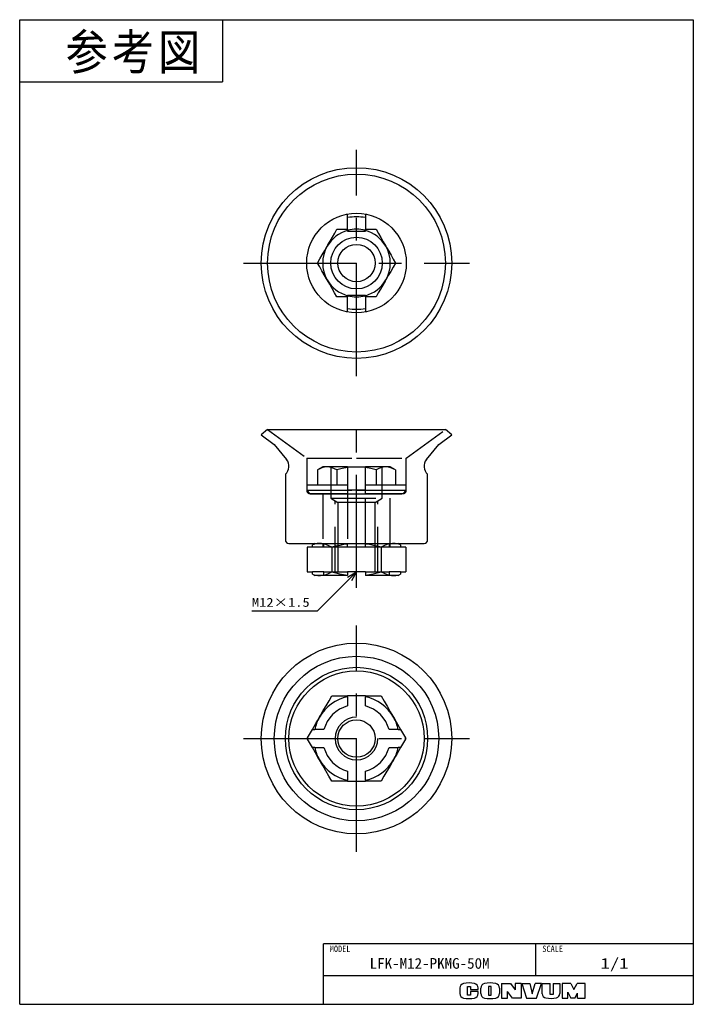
# Model space of a CAD drawing. Extents: x 0 to 189, y 0 to 277.
import ezdxf

# ---------------------------------------------------------------- set-up
doc = ezdxf.new("R2010")
doc.units = 0
doc.linetypes.add('CENTER', pattern=[50.8, 31.75, -6.35, 6.35, -6.35])
doc.linetypes.add('DASHED', pattern=[19.05, 12.7, -6.35])
doc.layers.get('0').update_dxf_attribs({"linetype": 'CONTINUOUS'})
doc.styles.add('MX_NOTE_STANDARD', font='txt.sh', dxfattribs={"bigfont": 'extfont'})
doc.dimstyles.new('MXDIMSTYLE', dxfattribs={"dimtxt": 2.5, "dimasz": 2.5, "dimexe": 1, "dimexo": 1, "dimgap": 1, "dimtad": 1, "dimdsep": 46, "dimtxsty": 'MX_NOTE_STANDARD', "dimblk1": 'OPEN30', "dimblk2": 'OPEN30', "dimsah": 1, "dimcen": 2.5, "dimadec": 0, "dimazin": 0, "dimtfac": 1, "dimtmove": 0, "dimatfit": 3, "dimldrblk": 'OPEN30', "dimfxl": 1, "dimtzin": 0, "dimarcsym": 0})

# ---------------------------------------------------------------- blocks, each defined once
blk = doc.blocks.new('_OPEN30')
at = {"color": 0, "linetype": 'ByBlock', "lineweight": -2}
for p, q in [((-1, 0.267949), (0, 0)), ((0, 0), (-1, -0.267949)), ((0, 0), (-1, 0))]:
    blk.add_line(p, q, dxfattribs=at)

msp = doc.modelspace()

# ---------------------------------------------------------------- linework, layer by layer
at = {"color": 150, "linetype": 'Continuous'}
for p, q in [((0, 0), (0, 276.624973)), ((0, 276.624973), (189.357336, 276.624973)), ((57, 276.624973), (57, 259.124973)), ((189.357336, 276.624973), (189.357336, 0)), ((0, 259.124973), (57, 259.124973)), ((0, 0), (189.357336, 0))]:
    msp.add_line(p, q, dxfattribs=at)
at = {"color": 1, "linetype": 'CENTER'}
for p, q in [((94.678668, 176.462168), (94.678668, 240.042168)), ((62.888668, 208.252168), (126.468668, 208.252168)), ((94.678668, 116.973959), (94.678668, 166.462168)), ((94.678668, 42.882168), (94.678668, 106.462168)), ((62.888668, 74.672168), (126.468668, 74.672168))]:
    msp.add_line(p, q, dxfattribs=at)
at = {"color": 7, "linetype": 'Continuous'}
for p, q in [((92.178668, 217.752168), (92.178668, 222.027145)), ((97.178668, 222.027145), (97.178668, 217.752168)), ((92.178668, 217.752168), (92.178668, 217.417319)), ((92.178668, 217.252168), (92.178668, 217.417319)), ((92.178668, 217.252168), (97.178668, 217.252168)), ((97.178668, 217.417319), (97.178668, 217.752168)), ((97.178668, 217.252168), (97.178668, 217.417319)), ((92.178668, 199.252168), (92.178668, 199.087017)), ((92.178668, 199.252168), (97.178668, 199.252168)), ((97.178668, 199.252168), (97.178668, 199.087017)), ((92.178668, 199.087017), (92.178668, 198.752168)), ((92.178668, 194.477191), (92.178668, 198.752168)), ((97.178668, 198.752168), (97.178668, 199.087017)), ((97.178668, 198.752168), (97.178668, 194.477191)), ((69.678668, 161.462168), (67.888668, 159.962168)), ((69.678668, 161.462168), (94.678668, 161.462168)), ((94.678668, 161.462168), (119.678668, 161.462168)), ((121.468668, 159.962168), (119.678668, 161.462168)), ((67.888668, 159.962168), (71.568668, 157.288491)), ((117.788668, 157.288491), (121.468668, 159.962168)), ((71.568668, 157.288491), (75.009789, 153.040521)), ((114.347548, 153.040521), (117.788668, 157.288491)), ((74.678668, 148.9161), (74.678668, 130.462168)), ((114.678668, 130.462168), (114.678668, 148.9161)), ((75.678668, 129.462168), (94.678668, 129.462168)), ((80.948354, 128.462168), (80.822262, 128.390371)), ((80.946617, 128.462168), (80.822262, 128.390371)), ((80.822262, 128.390371), (80.822262, 121.533965)), ((80.946617, 128.462168), (80.948354, 128.462168)), ((82.265637, 128.462168), (80.948354, 128.462168)), ((82.941974, 129.462168), (82.265637, 129.0798)), ((82.265637, 128.462168), (82.265637, 129.0798)), ((87.750465, 128.390371), (87.750465, 121.533965)), ((92.178668, 129.313413), (92.178668, 129.462168)), ((92.178668, 128.462168), (92.178668, 129.313413)), ((97.178668, 128.462168), (92.178668, 128.462168)), ((94.678668, 129.462168), (113.678668, 129.462168)), ((97.178668, 129.462168), (97.178668, 129.313413)), ((97.178668, 128.462168), (97.178668, 129.313413)), ((101.606871, 128.390371), (101.606871, 121.533965)), ((107.091699, 129.0798), (106.415363, 129.462168)), ((107.091699, 129.0798), (107.091699, 128.462168)), ((108.408982, 128.462168), (107.091699, 128.462168)), ((108.408982, 128.462168), (108.410719, 128.462168)), ((108.535075, 128.390371), (108.408982, 128.462168)), ((108.535075, 128.390371), (108.410719, 128.462168)), ((108.535075, 128.390371), (108.535075, 121.533965)), ((80.822262, 121.533965), (80.948354, 121.462168)), ((80.822262, 121.533965), (80.946617, 121.462168)), ((80.948354, 121.462168), (80.946617, 121.462168)), ((80.948354, 121.462168), (82.265637, 121.462168)), ((82.265637, 120.844535), (82.265637, 121.462168)), ((82.265637, 120.844535), (82.941974, 120.462168)), ((84.286363, 120.462168), (82.941974, 120.462168)), ((92.178668, 120.462168), (84.286363, 120.462168)), ((92.178668, 121.462168), (92.178668, 120.610923)), ((97.178668, 121.462168), (92.178668, 121.462168)), ((92.178668, 120.462168), (92.178668, 120.610923)), ((97.178668, 121.462168), (97.178668, 120.610923)), ((97.178668, 120.610923), (97.178668, 120.462168)), ((105.070973, 120.462168), (97.178668, 120.462168)), ((106.415363, 120.462168), (105.070973, 120.462168)), ((106.415363, 120.462168), (107.091699, 120.844535)), ((107.091699, 121.462168), (107.091699, 120.844535)), ((107.091699, 121.462168), (108.408982, 121.462168)), ((108.408982, 121.462168), (108.535075, 121.533965)), ((108.410719, 121.462168), (108.408982, 121.462168)), ((108.410719, 121.462168), (108.535075, 121.533965)), ((97.178668, 86.672168), (92.178668, 86.672168)), ((92.178668, 86.408862), (92.178668, 86.672168)), ((92.178668, 86.408862), (92.178668, 83.837319)), ((97.178668, 86.672168), (97.178668, 86.408862)), ((97.178668, 83.837319), (97.178668, 86.408862)), ((80.822262, 74.672168), (80.948354, 74.890567)), ((80.948354, 74.890567), (82.265637, 77.172168)), ((82.265637, 77.172168), (82.941974, 77.172168)), ((85.513517, 77.172168), (82.941974, 77.172168)), ((106.415363, 77.172168), (103.84382, 77.172168)), ((106.415363, 77.172168), (107.091699, 77.172168)), ((107.091699, 77.172168), (108.408982, 74.890567)), ((108.408982, 74.890567), (108.535075, 74.672168)), ((80.948354, 74.453769), (80.822262, 74.672168)), ((82.265637, 72.172168), (80.948354, 74.453769)), ((82.941974, 72.172168), (82.265637, 72.172168)), ((82.941974, 72.172168), (85.513517, 72.172168)), ((103.84382, 72.172168), (106.415363, 72.172168)), ((107.091699, 72.172168), (106.415363, 72.172168)), ((108.408982, 74.453769), (107.091699, 72.172168)), ((108.535075, 74.672168), (108.408982, 74.453769)), ((92.178668, 65.507017), (92.178668, 62.935473)), ((97.178668, 62.935473), (97.178668, 65.507017)), ((92.178668, 62.672168), (92.178668, 62.935473)), ((92.178668, 62.672168), (97.178668, 62.672168)), ((97.178668, 62.935473), (97.178668, 62.672168))]:
    msp.add_line(p, q, dxfattribs=at)
at = {"color": 7, "linetype": 'DASHED'}
for p, q in [((69.678668, 161.462168), (80.678668, 153.4702)), ((108.678668, 153.4702), (119.678668, 161.462168)), ((80.678668, 153.4702), (94.678668, 153.4702)), ((80.678668, 153.4702), (80.678668, 144.462168)), ((94.678668, 153.4702), (108.678668, 153.4702)), ((108.678668, 144.462168), (108.678668, 153.4702)), ((85.178668, 150.962168), (83.709013, 150.113662)), ((83.709013, 150.113662), (83.709013, 145.962168)), ((86.451427, 150.962168), (85.178668, 150.962168)), ((92.178668, 150.962168), (86.451427, 150.962168)), ((87.428668, 150.962168), (87.428668, 142.162168)), ((89.193841, 150.113662), (89.193841, 145.962168)), ((92.178668, 150.962168), (92.178668, 150.775429)), ((92.178668, 150.962168), (97.178668, 150.962168)), ((92.178668, 150.775429), (92.178668, 145.962168)), ((102.90591, 150.962168), (97.178668, 150.962168)), ((97.178668, 150.775429), (97.178668, 150.962168)), ((97.178668, 145.962168), (97.178668, 150.775429)), ((100.163496, 150.113662), (100.163496, 145.962168)), ((101.928668, 142.162168), (101.928668, 150.962168)), ((104.178668, 150.962168), (102.90591, 150.962168)), ((105.648323, 150.113662), (104.178668, 150.962168)), ((105.648323, 150.113662), (105.648323, 145.962168)), ((80.678668, 145.962168), (80.678668, 144.462168)), ((80.678668, 145.962168), (92.178668, 145.962168)), ((80.678668, 144.462168), (81.678668, 143.462168)), ((80.678668, 144.462168), (92.178668, 144.462168)), ((80.678668, 144.462168), (94.678668, 144.462168)), ((92.178668, 145.962168), (92.178668, 144.462168)), ((92.178668, 144.462168), (92.178668, 143.462168)), ((94.678668, 144.462168), (92.178668, 144.462168)), ((94.678668, 144.462168), (108.678668, 144.462168)), ((97.178668, 144.462168), (94.678668, 144.462168)), ((97.178668, 145.962168), (108.678668, 145.962168)), ((97.178668, 144.462168), (97.178668, 145.962168)), ((97.178668, 144.462168), (108.678668, 144.462168)), ((97.178668, 143.462168), (97.178668, 144.462168)), ((107.678668, 143.462168), (108.678668, 144.462168)), ((108.678668, 144.462168), (108.678668, 145.962168)), ((92.178668, 143.462168), (81.678668, 143.462168)), ((81.678668, 143.462168), (94.678668, 143.462168)), ((85.178668, 143.462168), (85.178668, 129.462168)), ((85.228668, 143.462168), (85.228668, 129.462168)), ((87.428668, 142.162168), (89.428668, 140.960447)), ((87.428668, 142.162168), (101.928668, 142.162168)), ((92.178668, 143.462168), (92.178668, 129.478578)), ((94.678668, 143.462168), (107.678668, 143.462168)), ((107.678668, 143.462168), (97.178668, 143.462168)), ((97.178668, 129.478578), (97.178668, 143.462168)), ((99.928668, 140.960447), (101.928668, 142.162168)), ((104.128668, 129.462168), (104.128668, 143.462168)), ((104.178668, 129.462168), (104.178668, 143.462168)), ((89.428668, 140.960447), (89.428668, 128.462168)), ((94.678668, 140.960447), (89.428668, 140.960447)), ((99.928668, 140.960447), (94.678668, 140.960447)), ((99.928668, 128.462168), (99.928668, 140.960447)), ((85.513517, 128.462168), (82.265637, 128.462168)), ((85.228668, 129.462168), (85.228668, 128.462168)), ((85.513517, 128.462168), (85.513517, 129.462168)), ((92.178668, 128.462168), (85.513517, 128.462168)), ((89.428668, 128.462168), (89.428668, 121.462168)), ((103.84382, 128.462168), (97.178668, 128.462168)), ((99.928668, 121.462168), (99.928668, 128.462168)), ((103.84382, 129.462168), (103.84382, 128.462168)), ((107.091699, 128.462168), (103.84382, 128.462168)), ((104.128668, 128.462168), (104.128668, 129.462168)), ((85.513517, 121.462168), (82.265637, 121.462168)), ((85.513517, 120.462168), (85.513517, 121.462168)), ((85.513517, 121.462168), (92.178668, 121.462168)), ((97.178668, 121.462168), (103.84382, 121.462168)), ((107.091699, 121.462168), (103.84382, 121.462168)), ((103.84382, 121.462168), (103.84382, 120.462168))]:
    msp.add_line(p, q, dxfattribs=at)
at = {"color": 20, "linetype": 'DASHED'}
for p, q in [((88.678668, 121.462168), (88.678668, 141.411092)), ((100.678668, 121.462168), (100.678668, 141.411092))]:
    msp.add_line(p, q, dxfattribs=at)
at = {"color": 255, "linetype": 'Continuous'}
for p, q in [((189.357336, 17), (85.357336, 17)), ((85.357336, 0), (85.357336, 17)), ((145.106338, 8), (145.106338, 17)), ((189.357336, 8), (85.357336, 8))]:
    msp.add_line(p, q, dxfattribs=at)
at = {"color": 220, "linetype": 'Continuous'}
for p, q in [((135.457336, 5.891946), (135.457336, 1.711946)), ((135.457336, 5.891946), (137.957336, 5.891946)), ((137.957336, 5.891946), (139.257336, 4.080613)), ((140.957336, 5.891946), (139.257336, 5.891946)), ((139.257336, 5.891946), (139.257336, 4.080613)), ((140.957336, 5.891946), (140.957336, 1.711946)), ((141.137336, 5.891946), (142.507336, 1.711946)), ((141.137336, 5.891946), (143.387336, 5.891946)), ((143.387336, 5.891946), (144.057336, 2.911946)), ((144.057336, 2.911946), (144.857336, 5.891946)), ((146.657336, 5.891946), (144.857336, 5.891946)), ((145.257336, 1.711946), (146.657336, 5.891946)), ((146.907336, 2.962978), (146.907336, 5.891946)), ((146.907336, 5.891946), (149.157336, 5.891946)), ((149.157336, 2.711946), (149.157336, 5.891946)), ((149.937336, 5.891946), (151.807336, 5.891946)), ((149.937336, 5.891946), (149.937336, 2.711946)), ((151.807336, 5.891946), (151.807336, 3.011886)), ((152.487336, 5.891946), (152.487336, 1.711946)), ((154.957336, 5.891946), (152.487336, 5.891946)), ((154.957336, 5.891946), (155.777336, 4.191946)), ((155.777336, 4.191946), (156.717336, 5.891946)), ((158.957336, 5.891946), (156.717336, 5.891946)), ((158.957336, 1.711946), (158.957336, 5.891946)), ((123.757336, 4.584631), (123.757336, 3.019261)), ((125.907336, 5.041946), (126.757336, 5.041946)), ((125.907336, 2.591946), (125.907336, 5.041946)), ((126.757336, 5.041946), (126.757336, 4.161946)), ((126.757336, 4.161946), (128.857336, 4.161946)), ((128.857336, 3.591946), (126.757336, 3.591946)), ((126.757336, 3.591946), (126.757336, 2.591946)), ((128.857336, 4.161946), (128.857336, 4.584631)), ((128.857336, 3.019261), (128.857336, 3.591946)), ((129.607336, 3.033004), (129.607336, 4.570888)), ((132.557336, 5.041946), (131.807336, 5.041946)), ((131.807336, 5.041946), (131.807336, 2.591946)), ((132.557336, 2.591946), (132.557336, 5.041946)), ((134.837336, 4.570888), (134.837336, 3.033004)), ((138.537336, 1.711946), (137.137336, 3.611946)), ((137.137336, 1.711946), (137.137336, 3.611946)), ((154.047336, 3.366492), (154.957336, 1.711946)), ((154.047336, 1.711946), (154.047336, 3.366492)), ((156.057336, 1.711946), (156.807336, 3.161946)), ((156.807336, 1.711946), (156.807336, 3.161946)), ((126.757336, 2.591946), (125.907336, 2.591946)), ((131.807336, 2.591946), (132.557336, 2.591946)), ((135.457336, 1.711946), (137.137336, 1.711946)), ((140.957336, 1.711946), (138.537336, 1.711946)), ((142.507336, 1.711946), (145.257336, 1.711946)), ((149.937336, 2.711946), (149.157336, 2.711946)), ((152.487336, 1.711946), (154.077336, 1.711946)), ((156.057336, 1.711946), (154.957336, 1.711946)), ((156.807336, 1.711946), (158.957336, 1.711946))]:
    msp.add_line(p, q, dxfattribs=at)
at = {"color": 7, "linetype": 'Continuous'}
for points in [[(86.451427, 213.002168), (86.646451, 213.339959), (87.286544, 214.448634), (87.922155, 215.549544), (88.562072, 216.657912), (89.193841, 217.752168)], [(89.193841, 217.752168), (90.671895, 217.752168), (92.178668, 217.752168)], [(97.178668, 217.752168), (98.678615, 217.752168), (100.163496, 217.752168)], [(100.163496, 217.752168), (100.830776, 216.596404), (101.507082, 215.425009), (102.204207, 214.217551), (102.90591, 213.002168)], [(83.709013, 208.252168), (84.376294, 209.407932), (85.052599, 210.579327), (85.749725, 211.786784), (86.451427, 213.002168)], [(102.90591, 213.002168), (103.100933, 212.664377), (103.741027, 211.555702), (104.376638, 210.454792), (105.016554, 209.346424), (105.648323, 208.252168)], [(86.451427, 203.502168), (86.256403, 203.839959), (85.616309, 204.948634), (84.980699, 206.049544), (84.340782, 207.157912), (83.709013, 208.252168)], [(105.648323, 208.252168), (104.981043, 207.096404), (104.304737, 205.925009), (103.607612, 204.717551), (102.90591, 203.502168)], [(89.193841, 198.752168), (88.52656, 199.907932), (87.850255, 201.079327), (87.153129, 202.286784), (86.451427, 203.502168)], [(102.90591, 203.502168), (102.710886, 203.164377), (102.070792, 202.055702), (101.435182, 200.954792), (100.795265, 199.846424), (100.163496, 198.752168)], [(92.178668, 198.752168), (90.678721, 198.752168), (89.193841, 198.752168)], [(100.163496, 198.752168), (98.685441, 198.752168), (97.178668, 198.752168)], [(84.286363, 129.462168), (84.039994, 129.45633), (83.595379, 129.416337), (83.15197, 129.339428), (82.707588, 129.226316), (82.265637, 129.0798)], [(87.750465, 128.390371), (86.907584, 128.829839), (86.053304, 129.167991), (85.467296, 129.328826), (84.877509, 129.428183), (84.286363, 129.462168)], [(92.178668, 129.313413), (91.062, 129.1543), (89.953669, 128.944441), (88.847074, 128.687399), (87.750465, 128.390371)], [(101.606871, 128.390371), (100.517651, 128.685534), (99.418575, 128.941284), (98.302851, 129.153046), (97.178668, 129.313413)], [(105.070973, 129.462168), (104.824604, 129.45633), (104.01607, 129.355553), (103.213199, 129.137664), (102.404889, 128.808967), (101.606871, 128.390371)], [(107.091699, 129.0798), (106.592264, 129.242903), (106.089813, 129.362993), (105.580985, 129.437114), (105.070973, 129.462168)], [(82.265637, 120.844535), (82.765073, 120.681433), (83.267523, 120.561343), (83.776352, 120.487222), (84.286363, 120.462168)], [(84.286363, 120.462168), (84.532733, 120.468006), (85.341266, 120.568783), (86.144137, 120.786672), (86.952447, 121.115369), (87.750465, 121.533965)], [(87.750465, 121.533965), (88.839686, 121.238802), (89.938761, 120.983052), (91.054486, 120.771289), (92.178668, 120.610923)], [(97.178668, 120.610923), (98.295336, 120.770035), (99.403668, 120.979895), (100.510263, 121.236937), (101.606871, 121.533965)], [(101.606871, 121.533965), (102.449752, 121.094497), (103.304033, 120.756345), (103.89004, 120.59551), (104.479827, 120.496153), (105.070973, 120.462168)], [(105.070973, 120.462168), (105.317342, 120.468006), (105.761957, 120.507998), (106.205366, 120.584908), (106.649748, 120.69802), (107.091699, 120.844535)], [(84.286363, 80.672168), (84.532733, 81.098892), (85.341266, 82.499314), (86.144137, 83.889926), (86.952447, 85.28996), (87.750465, 86.672168)], [(87.750465, 86.672168), (88.839686, 86.672168), (89.938761, 86.672168), (91.054486, 86.672168), (92.178668, 86.672168)], [(97.178668, 86.672168), (98.295336, 86.672168), (99.403668, 86.672168), (100.510263, 86.672168), (101.606871, 86.672168)], [(101.606871, 86.672168), (102.449752, 85.212256), (103.304033, 83.732598), (104.184613, 82.207389), (105.070973, 80.672168)], [(82.265637, 77.172168), (82.765073, 78.037215), (83.267523, 78.907485), (83.776352, 79.788802), (84.286363, 80.672168)], [(105.070973, 80.672168), (105.317342, 80.245444), (106.205366, 78.707342), (107.091699, 77.172168)], [(84.286363, 68.672168), (84.039994, 69.098892), (83.15197, 70.636994), (82.265637, 72.172168)], [(107.091699, 72.172168), (106.592264, 71.307121), (106.089813, 70.436851), (105.580985, 69.555534), (105.070973, 68.672168)], [(87.750465, 62.672168), (86.907584, 64.13208), (86.053304, 65.611737), (85.172724, 67.136947), (84.286363, 68.672168)], [(105.070973, 68.672168), (104.824604, 68.245444), (104.01607, 66.845022), (103.213199, 65.454409), (102.404889, 64.054376), (101.606871, 62.672168)], [(92.178668, 62.672168), (91.062, 62.672168), (89.953669, 62.672168), (88.847074, 62.672168), (87.750465, 62.672168)], [(101.606871, 62.672168), (100.517651, 62.672168), (99.418575, 62.672168), (98.302851, 62.672168), (97.178668, 62.672168)]]:
    msp.add_lwpolyline(points, dxfattribs=at)
at = {"color": 7, "linetype": 'DASHED'}
for points in [[(86.451427, 150.962168), (86.256403, 150.957547), (85.616309, 150.877767), (84.980699, 150.705272), (84.340782, 150.445053), (83.709013, 150.113662)], [(89.193841, 150.113662), (88.52656, 150.461574), (87.850255, 150.729278), (87.153129, 150.902211), (86.451427, 150.962168)], [(92.178668, 150.775429), (90.678721, 150.495817), (89.193841, 150.113662)], [(100.163496, 150.113662), (98.685441, 150.494287), (97.178668, 150.775429)], [(102.90591, 150.962168), (102.710886, 150.957547), (102.070792, 150.877767), (101.435182, 150.705272), (100.795265, 150.445053), (100.163496, 150.113662)], [(105.648323, 150.113662), (104.981043, 150.461574), (104.304737, 150.729278), (103.607612, 150.902211), (102.90591, 150.962168)]]:
    msp.add_lwpolyline(points, dxfattribs=at)
at = {"color": 7, "linetype": 'Continuous'}
for centre, radius in [((94.678668, 208.252168), 26.79), ((94.678668, 208.252168), 25), ((94.678668, 208.252168), 14), ((94.678668, 208.252168), 7.25), ((94.678668, 208.252168), 5.25), ((94.678668, 74.672168), 26.79), ((94.678668, 74.672168), 23.11), ((94.678668, 74.672168), 20), ((94.678668, 74.672168), 19), ((94.678668, 74.672168), 5.25)]:
    msp.add_circle(centre, radius, dxfattribs=at)
for centre, radius, start, end in [((94.678668, 208.252168), 13, 78.912511, 101.087489), ((94.678668, 208.252168), 9.5, 105.257523, 150), ((94.678668, 208.252168), 9.5, 74.742477, 105.257523), ((94.678668, 208.252168), 9.5, 30, 74.742477), ((94.678668, 208.252168), 9.5, 150, 210), ((94.678668, 208.252168), 9.5, 330, 30), ((94.678668, 208.252168), 9.5, 210, 254.742477), ((94.678668, 208.252168), 9.5, 285.257523, 330), ((94.678668, 208.252168), 9.5, 254.742477, 270), ((94.678668, 208.252168), 9.5, 270, 285.257523), ((94.678668, 208.252168), 13, 258.912511, 270), ((94.678668, 208.252168), 13, 270, 281.087489), ((72.678668, 151.152168), 3, 311.810315, 39.009626), ((116.678668, 151.152168), 3, 140.990374, 228.189685), ((75.678668, 130.462168), 1, 180, 270), ((113.678668, 130.462168), 1, 270, 0), ((94.678668, 74.672168), 12, 102.024699, 150), ((94.678668, 74.672168), 12, 30, 77.975301), ((94.678668, 74.672168), 9.5, 105.257523, 164.742477), ((94.678668, 74.672168), 9.5, 15.257523, 74.742477), ((94.678668, 74.672168), 12, 150, 167.975301), ((94.678668, 74.672168), 12, 12.024699, 30), ((94.678668, 74.672168), 13.732051, 179.088712, 180.911288), ((94.678668, 74.672168), 13.732051, 359.088712, 0.911288), ((94.678668, 74.672168), 12, 192.024699, 210), ((94.678668, 74.672168), 9.5, 195.257523, 254.742477), ((94.678668, 74.672168), 9.5, 285.257523, 344.742477), ((94.678668, 74.672168), 12, 330, 347.975301), ((94.678668, 74.672168), 12, 210, 257.975301), ((94.678668, 74.672168), 12, 282.024699, 330)]:
    msp.add_arc(centre, radius, start, end, dxfattribs=at)
at = {"color": 7, "linetype": 'DASHED'}
for centre, start, end in [((81.678668, 144.462168), 180, 270), ((107.678668, 144.462168), 270, 0)]:
    msp.add_arc(centre, 1, start, end, dxfattribs=at)
at = {"color": 254, "linetype": 'Continuous'}
msp.add_arc((94.678668, 74.672168), 6, 90, 0, dxfattribs=at)
at = {"color": 220, "linetype": 'Continuous'}
for centre, radius, start, end in [((125.057336, 4.584631), 1.3, 101.631293, 180), ((126.307336, -1.488054), 7.5, 78.368707, 101.631293), ((127.557336, 4.584631), 1.3, 0, 78.368707), ((130.907336, 4.570888), 1.3, 102.245257, 180), ((132.222336, -1.488054), 7.5, 77.754743, 102.245257), ((133.537336, 4.570888), 1.3, 0, 77.754743), ((125.057336, 3.019261), 1.3, 180, 258.368707), ((127.557336, 3.019261), 1.3, 281.631293, 0), ((130.907336, 3.033004), 1.3, 180, 257.754743), ((133.537336, 3.033004), 1.3, 282.245257, 0), ((148.107336, 2.962978), 1.2, 180, 259.765703), ((150.607336, 3.011886), 1.2, 282.475783, 0), ((126.307336, 9.091946), 7.5, 258.368707, 281.631293), ((132.222336, 9.091946), 7.5, 257.754743, 282.245257), ((149.235565, 9.211946), 7.55, 259.765703, 282.475783)]:
    msp.add_arc(centre, radius, start, end, dxfattribs=at)

# ---------------------------------------------------------------- texts
at = {"color": 255, "linetype": 'Continuous', "insert": (12.893496, 272.552331), "char_height": 10, "attachment_point": 1, "line_spacing_factor": 0.72}
msp.add_mtext('\\T1.095445;\\W0.912871;\\A1;参考図', dxfattribs=at)
at = {"color": 7, "linetype": 'Continuous', "insert": (65.281499, 112.913543), "char_height": 2.5, "attachment_point": 4, "line_spacing_factor": 0.72}
msp.add_mtext('\\W1.193182;\\A1;M12×1.5', dxfattribs=at)
at = {"color": 140, "linetype": 'Continuous', "attachment_point": 2}
for s, insert, char_height, line_spacing_factor in [('\\W0.944444;\\A1;MODEL', (90.069885, 16.495431), 1.8, 0.6), ('\\W0.944444;\\A1;SCALE', (149.818887, 16.495431), 1.8, 0.6), ('\\W1.032258;\\A1;LFK-M12-PKMG-50M', (115.231837, 13), 3, 0.72), ('\\W1.285714;\\A1;1/1', (167.231837, 13), 3, 0.72)]:
    msp.add_mtext(s, dxfattribs=dict(at, insert=insert, char_height=char_height, line_spacing_factor=line_spacing_factor))

# ---------------------------------------------------------------- leaders
at = {"color": 7, "linetype": 'Continuous'}
msp.add_leader([(94.678668, 121.462168), (83.630044, 110.413543), (65.281499, 110.413543)], dimstyle='MXDIMSTYLE', override={"dimasz": 2.77}, dxfattribs=at)

doc.saveas('drawing.dxf')
